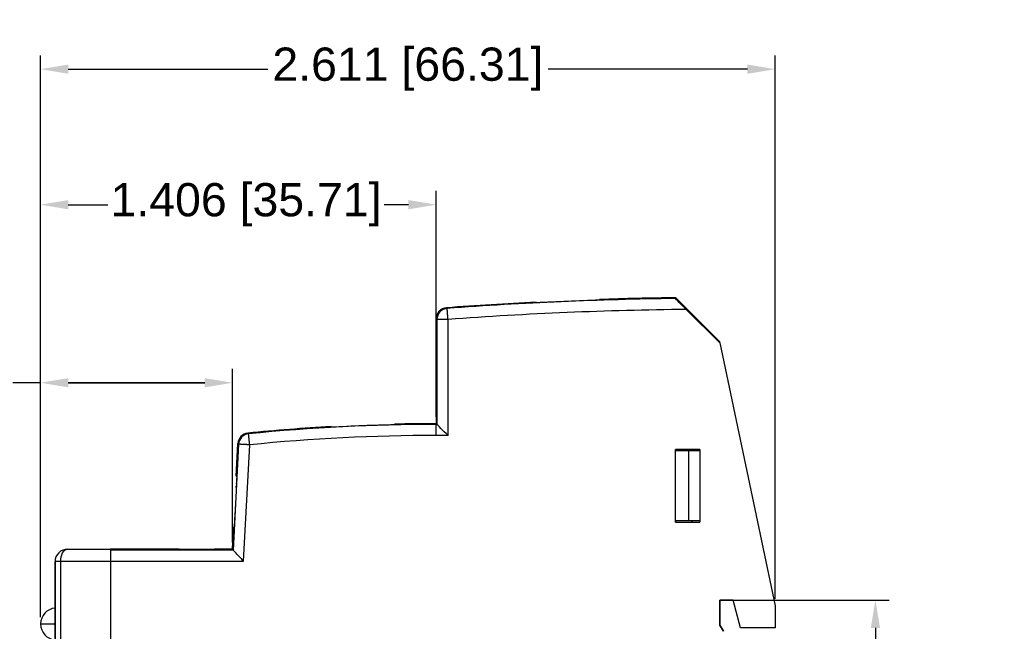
# Model space of a CAD drawing. Header units: millimetres. Extents: x 21 to 304, y 64 to 201.
# Tile 5 of 20: x 113 to 202, y 145 to 201. Entities that reach past the tile are written whole.
import ezdxf

# ---------------------------------------------------------------- set-up
doc = ezdxf.new("R2010")
doc.units = ezdxf.units.MM
doc.header["$MEASUREMENT"] = 0
doc.layers.get('0').update_dxf_attribs({"linetype": 'CONTINUOUS'})
doc.layers.get('Defpoints').update_dxf_attribs({"linetype": 'CONTINUOUS'})
doc.layers.add('View001', color=7, linetype='CONTINUOUS')
doc.styles.get("Standard").update_dxf_attribs({"font": 'arial.ttf'})
doc.dimstyles.new('STANDARD2', dxfattribs={"dimscale": 0, "dimtxt": 3, "dimasz": 2.5, "dimexe": 1.25, "dimexo": 0.625, "dimtad": 0, "dimtih": 1, "dimtoh": 1, "dimdsep": 46, "dimtxsty": 'STANDARD', "dimcen": 2.5, "dimadec": 0, "dimazin": 0, "dimtfac": 1, "dimtmove": 0, "dimatfit": 3, "dimfxl": 1, "dimarcsym": 0})

# ---------------------------------------------------------------- blocks, each defined once
blk = doc.blocks.new('*D7')
at = {"color": 0, "linetype": 'ByBlock', "lineweight": -2}
for p, q in [((177.895, 148.198), (191.971, 148.198)), ((190.721, 145.698), (190.721, 133.095)), ((190.721, 115.398), (190.721, 128.001)), ((181.275, 112.898), (191.971, 112.898))]:
    blk.add_line(p, q, dxfattribs=at)
at = {"color": 0}
for points in [[(191.138, 145.698), (190.304, 145.698), (190.721, 148.198)], [(190.304, 115.398), (191.138, 115.398), (190.721, 112.898)]]:
    blk.add_solid(points, dxfattribs=at)
at = {"layer": 'Defpoints', "color": 0}
for p in [(177.27, 148.198), (180.65, 112.898), (190.721, 112.898)]:
    blk.add_point(p, dxfattribs=at)
at = {"color": 0, "linetype": 'ByBlock', "insert": (190.721, 130.548), "char_height": 3, "attachment_point": 5}
blk.add_mtext('1.390 [35.30]', dxfattribs=at)
blk = doc.blocks.new('*D10')
at = {"color": 0, "linetype": 'ByBlock', "lineweight": -2}
for p, q in [((115.361, 146.674), (115.361, 197.428)), ((181.67, 148.323), (181.67, 197.428)), ((117.861, 196.178), (135.867, 196.178)), ((179.17, 196.178), (161.165, 196.178))]:
    blk.add_line(p, q, dxfattribs=at)
at = {"color": 0}
for points in [[(117.861, 196.594), (117.861, 195.761), (115.361, 196.178)], [(179.17, 195.761), (179.17, 196.594), (181.67, 196.178)]]:
    blk.add_solid(points, dxfattribs=at)
at = {"layer": 'Defpoints', "color": 0}
for p in [(115.361, 196.178), (181.67, 147.698), (115.361, 146.049)]:
    blk.add_point(p, dxfattribs=at)
at = {"color": 0, "linetype": 'ByBlock', "insert": (148.516, 196.178), "char_height": 3, "attachment_point": 5}
blk.add_mtext('2.611 [66.31]', dxfattribs=at)
blk = doc.blocks.new('*D11')
at = {"color": 0, "linetype": 'ByBlock', "lineweight": -2}
for p, q in [((115.361, 146.674), (115.361, 169.096)), ((132.67, 153.423), (132.67, 169.096)), ((115.361, 167.846), (112.861, 167.846)), ((117.861, 167.846), (130.17, 167.846)), ((130.17, 167.846), (117.861, 167.846))]:
    blk.add_line(p, q, dxfattribs=at)
at = {"color": 0}
for points in [[(117.861, 168.262), (117.861, 167.429), (115.361, 167.846)], [(130.17, 167.429), (130.17, 168.262), (132.67, 167.846)]]:
    blk.add_solid(points, dxfattribs=at)
at = {"layer": 'Defpoints', "color": 0}
for p in [(132.67, 167.846), (132.67, 152.798), (115.361, 146.049)]:
    blk.add_point(p, dxfattribs=at)
at = {"color": 0, "linetype": 'ByBlock', "insert": (100.237, 167.846), "char_height": 3, "attachment_point": 5}
blk.add_mtext('0.681 [17.31]', dxfattribs=at)
blk = doc.blocks.new('*D12')
at = {"color": 0, "linetype": 'ByBlock', "lineweight": -2}
for p, q in [((115.361, 146.674), (115.361, 185.184)), ((151.07, 164.773), (151.07, 185.184)), ((117.861, 183.934), (121.423, 183.934)), ((148.57, 183.934), (146.388, 183.934))]:
    blk.add_line(p, q, dxfattribs=at)
at = {"color": 0}
for points in [[(117.861, 184.35), (117.861, 183.517), (115.361, 183.934)], [(148.57, 183.517), (148.57, 184.35), (151.07, 183.934)]]:
    blk.add_solid(points, dxfattribs=at)
at = {"layer": 'Defpoints', "color": 0}
for p in [(151.07, 183.934), (151.07, 164.148), (115.361, 146.049)]:
    blk.add_point(p, dxfattribs=at)
at = {"color": 0, "linetype": 'ByBlock', "insert": (133.905, 183.934), "char_height": 3, "attachment_point": 5}
blk.add_mtext('1.406 [35.71]', dxfattribs=at)

msp = doc.modelspace()

# ---------------------------------------------------------------- linework, layer by layer
at = {"layer": 'View001'}
for p, q in [((176.67, 171.548), (172.694, 175.524)), ((176.67, 171.548), (172.694, 175.524)), ((173.643, 174.467), (176.67, 171.44)), ((151.07, 173.622), (151.07, 170.543)), ((151.07, 173.622), (151.07, 170.543)), ((151.137, 173.56), (151.137, 164.081)), ((152.137, 163.077), (152.137, 173.56)), ((151.09, 171.043), (151.097, 173.043)), ((151.097, 172.443), (151.095, 171.889)), ((151.097, 173.043), (151.1, 173.043)), ((151.1, 173.043), (151.097, 173.043)), ((151.1, 172.812), (151.098, 172.812)), ((151.1, 173.043), (151.107, 171.043)), ((151.112, 172.454), (151.109, 172.479)), ((151.112, 172.479), (151.109, 172.479)), ((151.12, 172.812), (151.115, 172.812)), ((151.12, 172.489), (151.118, 172.489)), ((151.095, 171.659), (151.093, 171.043)), ((151.095, 171.889), (151.101, 171.889)), ((151.102, 171.659), (151.095, 171.659)), ((151.101, 171.889), (151.1, 172.415)), ((151.102, 172.415), (151.1, 172.415)), ((151.104, 171.889), (151.101, 171.889)), ((151.104, 171.043), (151.102, 171.659)), ((151.104, 171.659), (151.102, 171.659)), ((151.117, 171.791), (151.114, 171.791)), ((151.093, 171.043), (151.09, 171.043)), ((151.093, 171.043), (151.09, 171.043)), ((151.107, 171.043), (151.104, 171.043)), ((151.107, 171.043), (151.104, 171.043)), ((151.121, 171.221), (151.109, 171.221)), ((151.121, 171.043), (151.109, 171.043)), ((151.121, 171.043), (151.109, 171.043)), ((151.112, 171.3), (151.121, 171.3)), ((151.121, 171.3), (151.121, 171.043)), ((176.67, 171.44), (176.67, 171.548)), ((176.67, 171.44), (181.67, 147.698)), ((151.111, 170.543), (151.07, 170.543)), ((151.07, 165.92), (151.111, 165.92)), ((151.07, 165.92), (151.07, 164.148)), ((151.07, 165.92), (151.07, 164.148)), ((141.584, 163.815), (141.584, 163.883)), ((133.235, 162.291), (132.734, 152.731)), ((133.016, 159.41), (133.17, 162.353)), ((133.016, 159.41), (133.17, 162.353)), ((133.683, 151.731), (134.233, 162.239)), ((174.87, 161.813), (172.67, 161.813)), ((172.67, 155.263), (172.67, 161.813)), ((172.67, 161.813), (172.67, 161.713)), ((174.17, 161.713), (174.17, 161.813)), ((174.87, 161.813), (174.87, 155.263)), ((172.67, 161.713), (173.87, 161.713)), ((173.87, 161.713), (174.87, 161.713)), ((173.87, 155.363), (173.87, 161.713)), ((133.016, 159.41), (133.058, 159.41)), ((132.67, 152.798), (132.774, 154.787)), ((132.67, 152.798), (132.774, 154.787)), ((132.816, 154.787), (132.774, 154.787)), ((172.67, 155.363), (172.67, 155.263)), ((173.87, 155.363), (172.67, 155.363)), ((172.67, 155.263), (174.87, 155.263)), ((174.87, 155.363), (173.87, 155.363)), ((174.17, 155.263), (174.17, 155.363)), ((117.77, 152.798), (121.67, 152.798)), ((127.87, 152.798), (121.67, 152.798)), ((127.87, 152.798), (121.67, 152.798)), ((132.734, 152.731), (121.67, 152.731)), ((127.87, 152.772), (127.87, 152.798)), ((131.07, 152.772), (127.87, 152.772)), ((131.07, 152.772), (127.87, 152.772)), ((132.67, 152.798), (131.07, 152.798)), ((131.07, 152.798), (131.07, 152.772)), ((132.67, 152.798), (131.07, 152.798)), ((132.67, 152.798), (132.734, 152.731)), ((116.67, 151.698), (116.67, 147.728)), ((116.67, 109.398), (116.67, 151.698)), ((117.17, 109.398), (117.17, 151.698)), ((121.67, 151.698), (117.17, 151.698)), ((121.67, 151.731), (121.67, 109.366)), ((121.67, 151.731), (133.683, 151.731)), ((121.67, 151.698), (121.67, 109.398)), ((176.67, 145.948), (176.67, 148.198)), ((177.87, 148.198), (176.67, 148.198)), ((176.67, 148.198), (176.67, 145.948)), ((176.67, 148.198), (177.87, 148.198)), ((178.539, 145.698), (177.87, 148.198)), ((181.67, 147.698), (181.67, 145.698)), ((176.67, 145.948), (176.994, 145.386)), ((176.994, 145.386), (176.67, 145.948)), ((181.67, 145.698), (178.539, 145.698))]:
    msp.add_line(p, q, dxfattribs=at)
for centre, radius, start, end in [((176.67, -152.632), 328.18, 92.8968, 94.312), ((176.67, -152.632), 328.18, 92.8968, 94.312), ((176.67, -152.632), 328.112, 90.6991, 94.301), ((176.67, -152.632), 328.117, 91.8985, 92.8973), ((176.67, -152.632), 328.18, 90.6942, 91.8981), ((176.67, -152.632), 328.18, 90.6942, 91.8981), ((176.67, -152.632), 327.112, 90.5301, 94.301), ((151.07, -5.632), 169.78, 93.2026, 95.7469), ((151.07, -5.632), 169.78, 93.2026, 95.7469), ((151.07, -5.632), 169.712, 90, 95.7272), ((151.07, -5.632), 169.717, 91.2729, 93.2038), ((151.07, -5.632), 169.717, 91.2729, 93.2038), ((151.07, -5.632), 169.78, 90, 91.2724), ((151.07, -5.632), 169.78, 90, 91.2724), ((151.07, -5.632), 169.712, 89.9771, 90), ((151.07, -5.632), 168.712, 90, 95.7272), ((151.07, -5.632), 168.712, 89.6374, 90), ((116.811, 146.049), 1.45, 95.6137, 180), ((116.811, 146.049), 1.45, 180, -95.6137)]:
    msp.add_arc(centre, radius, start, end, dxfattribs=at)
for centre, major_axis, ratio, start_param, end_param in [((152.137, 173.56), (0.68, 0.733), 0.999929, -5.46022, -3.96456), ((134.233, 162.239), (0.69, 0.724), 0.999934, -5.4216, -4.00318)]:
    msp.add_ellipse(centre, major_axis=major_axis, ratio=ratio, start_param=start_param, end_param=end_param, dxfattribs=at)
for points, degree in [([(160.084, 175.066), (160.084, 175.129)], 1), ([(165.799, 175.368), (165.799, 175.305)], 1), ([(172.694, 175.524), (172.666, 175.456)], 1), ([(152.062, 174.557), (151.994, 174.619)], 1), ([(151.07, 173.622), (151.137, 173.56)], 1), ([(151.098, 172.812), (151.098, 172.619), (151.097, 172.443)], 2), ([(151.1, 172.415), (151.098, 172.812)], 1), ([(151.109, 171.043), (151.109, 171.135), (151.109, 171.221)], 2), ([(151.125, 169.916), (151.126, 169.835)], 1), ([(151.127, 169.674), (151.128, 169.529)], 1), ([(151.126, 166.629), (151.125, 166.548)], 1), ([(151.128, 166.935), (151.127, 166.79)], 1), ([(141.584, 163.82), (141.584, 163.883)], 1), ([(147.299, 164.107), (147.299, 164.043)], 1), ([(151.137, 164.081), (151.07, 164.148)], 1), ([(134.134, 163.234), (134.069, 163.295)], 1), ([(133.17, 162.353), (133.235, 162.291)], 1), ([(133.022, 158.395), (133.028, 158.541)], 1), ([(133.035, 158.701), (133.039, 158.782)], 1), ([(132.842, 155.09), (132.842, 155.091)], 1), ([(117.77, 152.798), (117.769, 152.798)], 1)]:
    msp.add_open_spline(points, degree=degree, dxfattribs=at)
for points, degree, knots in [([(173.643, 174.467), (173.422, 174.688), (173.201, 174.91), (173.01, 175.103), (172.822, 175.292), (172.664, 175.454), (172.666, 175.456)], 3, [0, 0, 0, 0, 0.000933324, 0.000933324, 0.000933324, 0.00186665, 0.00186665, 0.00186665, 0.00186665]), ([(151.994, 174.619), (151.745, 174.602), (151.505, 174.486), (151.336, 174.303), (151.167, 174.12), (151.07, 173.874), (151.07, 173.622)], 3, [0, 0, 0, 0, 0.000743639, 0.000743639, 0.000743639, 0.00148728, 0.00148728, 0.00148728, 0.00148728]), ([(151.994, 174.619), (151.745, 174.602), (151.505, 174.486), (151.336, 174.303), (151.167, 174.12), (151.07, 173.874), (151.07, 173.622)], 3, [0, 0, 0, 0, 0.000743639, 0.000743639, 0.000743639, 0.00148728, 0.00148728, 0.00148728, 0.00148728]), ([(152.137, 173.56), (152.125, 173.728), (152.113, 173.887), (152.105, 173.991), (152.097, 174.087), (152.09, 174.181), (152.084, 174.262), (152.082, 174.299), (152.079, 174.336), (152.076, 174.368), (152.074, 174.401), (152.072, 174.428), (152.07, 174.455), (152.068, 174.477), (152.067, 174.499), (152.065, 174.514), (152.064, 174.53), (152.063, 174.54), (152.063, 174.55), (152.062, 174.553), (152.062, 174.557)], 2, [4.71239, 4.71239, 4.71239, 5.04712, 5.04712, 5.27027, 5.27027, 5.49342, 5.49342, 5.605, 5.605, 5.71658, 5.71658, 5.82815, 5.82815, 5.93973, 5.93973, 6.05131, 6.05131, 6.16288, 6.16288, 6.27446, 6.27446, 6.27446]), ([(152.137, 173.56), (151.969, 173.56), (151.809, 173.56), (151.704, 173.56), (151.608, 173.56), (151.514, 173.56), (151.433, 173.56), (151.396, 173.56), (151.358, 173.56), (151.326, 173.56), (151.293, 173.56), (151.266, 173.56), (151.239, 173.56), (151.217, 173.56), (151.196, 173.56), (151.18, 173.56), (151.164, 173.56), (151.154, 173.56), (151.144, 173.56), (151.141, 173.56), (151.137, 173.56)], 2, [1.5708, 1.5708, 1.5708, 1.90553, 1.90553, 2.12868, 2.12868, 2.35183, 2.35183, 2.46341, 2.46341, 2.57498, 2.57498, 2.68656, 2.68656, 2.79814, 2.79814, 2.90971, 2.90971, 3.02129, 3.02129, 3.13287, 3.13287, 3.13287]), ([(151.109, 172.479), (151.11, 172.635), (151.11, 172.795), (151.111, 172.899), (151.112, 173.006), (151.114, 173.044), (151.115, 173.043)], 3, [0, 0, 0, 0, 0.495777, 0.495777, 0.495777, 1, 1, 1, 1]), ([(151.115, 172.812), (151.114, 172.813), (151.113, 172.786), (151.113, 172.718), (151.112, 172.652), (151.112, 172.55), (151.112, 172.454)], 3, [0, 0, 0, 0, 0.504704, 0.504704, 0.504704, 1, 1, 1, 1]), ([(151.114, 171.791), (151.115, 171.928), (151.116, 172.08), (151.118, 172.245), (151.118, 172.489)], 2, [0, 0, 0, 0.474273, 0.474273, 1, 1, 1]), ([(151.115, 173.043), (151.116, 173.045), (151.118, 173), (151.119, 172.885), (151.12, 172.785), (151.12, 172.638), (151.12, 172.491)], 3, [0, 0, 0, 0, 0.526587, 0.526587, 0.526587, 1, 1, 1, 1]), ([(151.118, 172.489), (151.118, 172.576), (151.118, 172.661), (151.117, 172.719), (151.117, 172.786), (151.116, 172.813), (151.115, 172.812)], 3, [0, 0, 0, 0, 0.474989, 0.474989, 0.474989, 1, 1, 1, 1]), ([(151.12, 172.491), (151.12, 172.313), (151.12, 172.147), (151.119, 172.014), (151.118, 171.887), (151.117, 171.778), (151.116, 171.671)], 3, [0, 0, 0, 0, 0.51396, 0.51396, 0.51396, 1, 1, 1, 1]), ([(151.109, 171.221), (151.11, 171.392), (151.111, 171.529), (151.112, 171.674), (151.114, 171.791)], 2, [0, 0, 0, 0.480675, 0.480675, 1, 1, 1]), ([(151.116, 171.671), (151.115, 171.581), (151.114, 171.492), (151.113, 171.408), (151.112, 171.3)], 2, [0, 0, 0, 0.511484, 0.511484, 1, 1, 1]), ([(151.111, 165.92), (151.115, 165.921), (151.119, 166.012), (151.124, 166.383), (151.126, 166.568), (151.128, 166.822), (151.129, 167.144), (151.131, 167.463), (151.132, 167.846), (151.132, 168.232), (151.132, 168.618), (151.131, 169), (151.129, 169.32), (151.128, 169.642), (151.126, 169.896), (151.124, 170.081), (151.119, 170.452), (151.115, 170.542), (151.111, 170.543)], 3, [1.5708, 1.5708, 1.5708, 1.5708, 2.35619, 2.35619, 2.35619, 2.74889, 2.74889, 2.74889, 3.14159, 3.14159, 3.14159, 3.53429, 3.53429, 3.53429, 3.92699, 3.92699, 3.92699, 4.71239, 4.71239, 4.71239, 4.71239]), ([(151.07, 163.081), (151.07, 163.249), (151.07, 163.409), (151.07, 163.514), (151.07, 163.61), (151.07, 163.704), (151.07, 163.785), (151.07, 163.822), (151.07, 163.859), (151.07, 163.892), (151.07, 163.925), (151.07, 163.952), (151.07, 163.979), (151.07, 164.001), (151.07, 164.022), (151.07, 164.038), (151.07, 164.054), (151.07, 164.064), (151.07, 164.074), (151.07, 164.077), (151.07, 164.081)], 2, [3.14159, 3.14159, 3.14159, 3.47632, 3.47632, 3.69947, 3.69947, 3.92263, 3.92263, 4.0342, 4.0342, 4.14578, 4.14578, 4.25736, 4.25736, 4.36893, 4.36893, 4.48051, 4.48051, 4.59209, 4.59209, 4.70366, 4.70366, 4.70366]), ([(152.137, 163.077), (151.914, 163.302), (151.688, 163.529), (151.495, 163.722), (151.303, 163.915), (151.14, 164.078), (151.137, 164.081)], 3, [-0.000006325, -0.000006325, -0.000006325, -0.000006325, 0.000943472, 0.000943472, 0.000943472, 0.00189327, 0.00189327, 0.00189327, 0.00189327]), ([(134.069, 163.295), (133.833, 163.272), (133.608, 163.162), (133.445, 162.99), (133.281, 162.818), (133.183, 162.591), (133.17, 162.353)], 3, [0, 0, 0, 0, 0.000705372, 0.000705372, 0.000705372, 0.00141074, 0.00141074, 0.00141074, 0.00141074]), ([(134.069, 163.295), (133.833, 163.272), (133.608, 163.162), (133.445, 162.99), (133.281, 162.818), (133.183, 162.591), (133.17, 162.353)], 3, [0, 0, 0, 0, 0.000705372, 0.000705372, 0.000705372, 0.00141074, 0.00141074, 0.00141074, 0.00141074]), ([(134.233, 162.239), (134.217, 162.406), (134.201, 162.565), (134.19, 162.67), (134.181, 162.765), (134.171, 162.858), (134.163, 162.939), (134.159, 162.976), (134.156, 163.013), (134.152, 163.046), (134.149, 163.078), (134.146, 163.105), (134.144, 163.132), (134.142, 163.154), (134.139, 163.176), (134.138, 163.191), (134.136, 163.207), (134.135, 163.217), (134.134, 163.226), (134.134, 163.23), (134.134, 163.234)], 2, [4.71239, 4.71239, 4.71239, 5.04712, 5.04712, 5.27027, 5.27027, 5.49342, 5.49342, 5.605, 5.605, 5.71658, 5.71658, 5.82815, 5.82815, 5.93973, 5.93973, 6.05131, 6.05131, 6.16288, 6.16288, 6.27446, 6.27446, 6.27446]), ([(134.233, 162.239), (134.065, 162.247), (133.905, 162.256), (133.801, 162.261), (133.705, 162.266), (133.612, 162.271), (133.53, 162.275), (133.493, 162.277), (133.456, 162.279), (133.423, 162.281), (133.391, 162.283), (133.364, 162.284), (133.336, 162.286), (133.315, 162.287), (133.293, 162.288), (133.277, 162.289), (133.261, 162.29), (133.252, 162.29), (133.242, 162.291), (133.238, 162.291), (133.235, 162.291)], 2, [1.5708, 1.5708, 1.5708, 1.90553, 1.90553, 2.12868, 2.12868, 2.35183, 2.35183, 2.46341, 2.46341, 2.57498, 2.57498, 2.68656, 2.68656, 2.79814, 2.79814, 2.90971, 2.90971, 3.02129, 3.02129, 3.13287, 3.13287, 3.13287]), ([(133.058, 159.41), (133.061, 159.409), (133.061, 159.318), (133.046, 158.948), (133.038, 158.762), (133.027, 158.508), (133.012, 158.186), (132.996, 157.867), (132.977, 157.484), (132.957, 157.098), (132.937, 156.713), (132.916, 156.33), (132.898, 156.011), (132.879, 155.689), (132.864, 155.435), (132.852, 155.249), (132.828, 154.879), (132.819, 154.788), (132.816, 154.787)], 3, [2.97637, 2.97637, 2.97637, 2.97637, 3.76176, 3.76176, 3.76176, 4.15446, 4.15446, 4.15446, 4.54716, 4.54716, 4.54716, 4.93986, 4.93986, 4.93986, 5.33256, 5.33256, 5.33256, 6.11796, 6.11796, 6.11796, 6.11796]), ([(117.77, 152.798), (117.512, 152.802), (117.207, 152.695), (116.992, 152.476), (116.773, 152.261), (116.666, 151.956), (116.67, 151.698)], 3, [4.71239, 4.71239, 4.71239, 4.71239, 5.49779, 5.49779, 5.49779, 6.28319, 6.28319, 6.28319, 6.28319]), ([(117.77, 152.798), (117.512, 152.802), (117.207, 152.695), (116.992, 152.476), (116.773, 152.261), (116.666, 151.956), (116.67, 151.698)], 3, [4.71239, 4.71239, 4.71239, 4.71239, 5.49779, 5.49779, 5.49779, 6.28319, 6.28319, 6.28319, 6.28319]), ([(117.17, 151.698), (117.168, 151.956), (117.226, 152.261), (117.345, 152.476), (117.463, 152.695), (117.629, 152.802), (117.77, 152.798)], 3, [0, 0, 0, 0, 0.785398, 0.785398, 0.785398, 1.5708, 1.5708, 1.5708, 1.5708]), ([(121.67, 152.798), (121.67, 152.796), (121.67, 152.794), (121.67, 152.792), (121.67, 152.785), (121.67, 152.778), (121.67, 152.771), (121.67, 152.759), (121.67, 152.748), (121.67, 152.737), (121.67, 152.721), (121.67, 152.705), (121.67, 152.69), (121.67, 152.67), (121.67, 152.65), (121.67, 152.63), (121.67, 152.606), (121.67, 152.582), (121.67, 152.558), (121.67, 152.531), (121.67, 152.504), (121.67, 152.476), (121.67, 152.446), (121.67, 152.415), (121.67, 152.384), (121.67, 152.319), (121.67, 152.249), (121.67, 152.176), (121.67, 152.026), (121.67, 151.863), (121.67, 151.698)], 3, [1.5708, 1.5708, 1.5708, 1.5708, 1.683, 1.683, 1.683, 1.7952, 1.7952, 1.7952, 1.9074, 1.9074, 1.9074, 2.0196, 2.0196, 2.0196, 2.1318, 2.1318, 2.1318, 2.24399, 2.24399, 2.24399, 2.35619, 2.35619, 2.35619, 2.46839, 2.46839, 2.46839, 2.69279, 2.69279, 2.69279, 3.14159, 3.14159, 3.14159, 3.14159]), ([(121.67, 152.731), (121.67, 152.728), (121.67, 152.726), (121.67, 152.724), (121.67, 152.717), (121.67, 152.711), (121.67, 152.704), (121.67, 152.693), (121.67, 152.683), (121.67, 152.672), (121.67, 152.658), (121.67, 152.643), (121.67, 152.629), (121.67, 152.611), (121.67, 152.593), (121.67, 152.575), (121.67, 152.553), (121.67, 152.531), (121.67, 152.509), (121.67, 152.485), (121.67, 152.46), (121.67, 152.435), (121.67, 152.407), (121.67, 152.379), (121.67, 152.351), (121.67, 152.292), (121.67, 152.229), (121.67, 152.162), (121.67, 152.027), (121.67, 151.88), (121.67, 151.731)], 3, [1.57952, 1.57952, 1.57952, 1.57952, 1.6911, 1.6911, 1.6911, 1.80268, 1.80268, 1.80268, 1.91425, 1.91425, 1.91425, 2.02583, 2.02583, 2.02583, 2.13741, 2.13741, 2.13741, 2.24898, 2.24898, 2.24898, 2.36056, 2.36056, 2.36056, 2.47213, 2.47213, 2.47213, 2.69529, 2.69529, 2.69529, 3.14159, 3.14159, 3.14159, 3.14159]), ([(133.683, 151.731), (133.461, 151.964), (133.2, 152.24), (133.015, 152.435), (132.826, 152.633), (132.733, 152.732), (132.734, 152.731)], 3, [4.71239, 4.71239, 4.71239, 4.71239, 5.49342, 5.49342, 5.49342, 6.27446, 6.27446, 6.27446, 6.27446]), ([(117.17, 151.698), (117.038, 151.698), (116.909, 151.698), (116.816, 151.698), (116.723, 151.698), (116.67, 151.698), (116.67, 151.698)], 3, [4.71239, 4.71239, 4.71239, 4.71239, 5.49779, 5.49779, 5.49779, 6.28319, 6.28319, 6.28319, 6.28319]), ([(116.67, 147.728), (116.67, 147.723), (116.67, 147.718), (116.67, 147.703), (116.67, 147.688), (116.67, 147.663), (116.67, 147.639), (116.67, 147.604), (116.67, 147.57), (116.67, 147.527), (116.67, 147.483), (116.67, 147.431), (116.67, 147.379), (116.67, 147.32), (116.67, 147.26), (116.67, 147.193), (116.67, 147.126), (116.67, 147.053), (116.67, 146.98), (116.67, 146.901), (116.67, 146.823), (116.67, 146.659), (116.67, 146.484), (116.67, 146.308), (116.67, 146.128)], 2, [1.5708, 1.5708, 1.5708, 1.683, 1.683, 1.7952, 1.7952, 1.9074, 1.9074, 2.0196, 2.0196, 2.1318, 2.1318, 2.24399, 2.24399, 2.35619, 2.35619, 2.46839, 2.46839, 2.58059, 2.58059, 2.69279, 2.69279, 2.91719, 2.91719, 3.14159, 3.14159, 3.14159]), ([(115.361, 146.049), (115.365, 146.049), (115.369, 146.049), (115.381, 146.049), (115.393, 146.049), (115.413, 146.049), (115.433, 146.049), (115.46, 146.049), (115.488, 146.049), (115.523, 146.049), (115.557, 146.049), (115.599, 146.049), (115.641, 146.049), (115.689, 146.049), (115.737, 146.049), (115.791, 146.049), (115.845, 146.049), (115.905, 146.049), (115.964, 146.049), (116.028, 146.049), (116.092, 146.049), (116.227, 146.049), (116.371, 146.049), (116.518, 146.049), (116.67, 146.049)], 2, [3.14945, 3.14945, 3.14945, 3.25465, 3.25465, 3.35985, 3.35985, 3.46505, 3.46505, 3.57025, 3.57025, 3.67545, 3.67545, 3.78065, 3.78065, 3.88586, 3.88586, 3.99106, 3.99106, 4.09626, 4.09626, 4.20146, 4.20146, 4.41186, 4.41186, 4.62226, 4.62226, 4.62226]), ([(116.67, 146.128), (116.67, 145.949), (116.67, 145.771), (116.67, 145.6), (116.67, 145.545), (116.67, 145.489), (116.67, 145.434), (116.67, 145.382), (116.67, 145.33), (116.67, 145.277), (116.67, 145.228), (116.67, 145.18), (116.67, 145.131), (116.67, 145.086), (116.67, 145.042), (116.67, 144.997), (116.67, 144.957), (116.67, 144.917), (116.67, 144.878), (116.67, 144.843), (116.67, 144.808), (116.67, 144.774), (116.67, 144.745), (116.67, 144.716), (116.67, 144.687), (116.67, 144.664), (116.67, 144.641), (116.67, 144.618), (116.67, 144.602), (116.67, 144.585), (116.67, 144.569), (116.67, 144.559), (116.67, 144.549), (116.67, 144.539), (116.67, 144.535), (116.67, 144.532), (116.67, 144.528)], 3, [3.14159, 3.14159, 3.14159, 3.14159, 3.47819, 3.47819, 3.47819, 3.59039, 3.59039, 3.59039, 3.70259, 3.70259, 3.70259, 3.81479, 3.81479, 3.81479, 3.92699, 3.92699, 3.92699, 4.03919, 4.03919, 4.03919, 4.15139, 4.15139, 4.15139, 4.26359, 4.26359, 4.26359, 4.37579, 4.37579, 4.37579, 4.48799, 4.48799, 4.48799, 4.60019, 4.60019, 4.60019, 4.71239, 4.71239, 4.71239, 4.71239])]:
    msp.add_open_spline(points, degree=degree, knots=knots, dxfattribs=at)

# ---------------------------------------------------------------- dimensions: what is measured, and where the dimension line sits
at = {"linetype": 'ByBlock'}
dim = msp.add_linear_dim(base=(115.361, 196.178), p1=(181.67, 147.698), p2=(115.361, 146.049), text='2.611 [66.31]', dimstyle='STANDARD2', override={"dimscale": 1}, dxfattribs=at)
dim.commit()
dim.dimension.update_dxf_attribs({"geometry": '*D10', "text_midpoint": (148.516, 196.178)})
for base, p2, text, picture, middle in [((151.07, 183.934), (151.07, 164.148), '1.406 [35.71]', '*D12', (133.905, 183.934)), ((132.67, 167.846), (132.67, 152.798), '0.681 [17.31]', '*D11', (100.237, 167.846))]:
    dim = msp.add_linear_dim(base=base, p1=(115.361, 146.049), p2=p2, text=text, dimstyle='STANDARD2', override={"dimscale": 1}, dxfattribs=at)
    dim.commit()
    dim.dimension.update_dxf_attribs({"geometry": picture, "text_midpoint": middle, "dimtype": 160})
dim = msp.add_linear_dim(base=(190.721, 112.898), p1=(177.27, 148.198), p2=(180.65, 112.898), angle=90, text='1.390 [35.30]', dimstyle='STANDARD2', override={"dimscale": 1}, dxfattribs=at)
dim.commit()
dim.dimension.update_dxf_attribs({"geometry": '*D7', "text_midpoint": (190.721, 130.548)})

doc.saveas('drawing.dxf')
